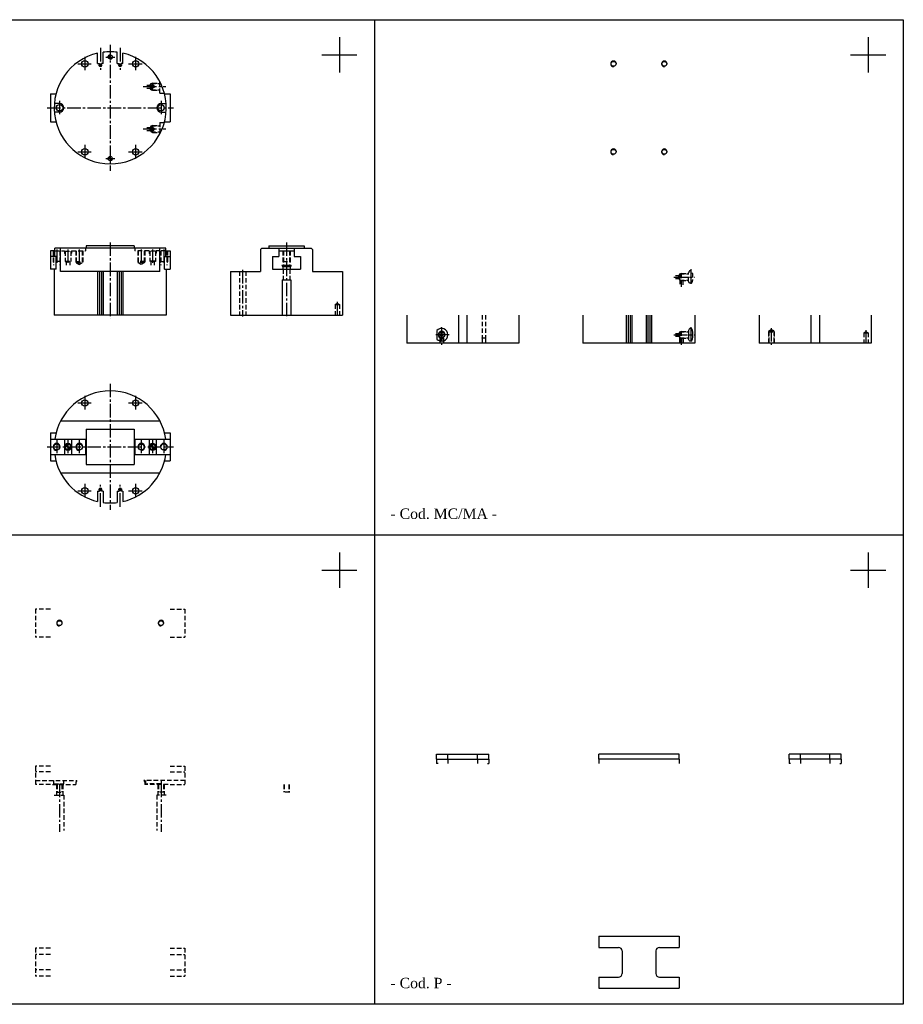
# Model space of a CAD drawing. Header units: millimetres. Extents: x 2993 to 5243, y 3024 to 4420.
# Tile 2 of 2: x 3989 to 5243, y 3024 to 4420. Entities that reach past the tile are written whole.
import ezdxf

# ---------------------------------------------------------------- set-up
doc = ezdxf.new("R2010")
doc.units = ezdxf.units.MM
doc.linetypes.add('CENTER2', pattern=[28.575, 19.05, -3.175, 3.175, -3.175])
doc.linetypes.add('DASHED2', pattern=[9.525, 6.35, -3.175])
doc.layers.add('1', color=2, linetype='DASHED2')
doc.layers.add('2', color=1, linetype='CENTER2')
doc.styles.get("Standard").update_dxf_attribs({"font": 'isocp.shx', "bigfont": 'chineset.shx'})

msp = doc.modelspace()

# ---------------------------------------------------------------- hatches: boundary and pattern name
h = msp.add_hatch()
h.set_pattern_fill('ANSI31', scale=0.025, style=0)
h.set_pattern_definition([(45, (3146.9868, 4088.97494), (-0.056126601, 0.056126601), [])])
h.paths.add_polyline_path([(4114.7, 4367.4), (4117.7, 4367.4), (4117.7, 4370.4, 0.414214)])
h.paths.add_polyline_path([(4117.7, 4367.4), (4117.7, 4364.4, 0.414214), (4120.7, 4367.4)])
h = msp.add_hatch()
h.set_pattern_fill('ANSI31', scale=0.025, style=0)
h.set_pattern_definition([(45, (3146.9868, 3944.97494), (-0.056126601, 0.056126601), [])])
h.paths.add_polyline_path([(4114.7, 4223.4), (4117.7, 4223.4), (4117.7, 4226.4, 0.414214)])
h.paths.add_polyline_path([(4117.7, 4223.4), (4117.7, 4220.4, 0.414214), (4120.7, 4223.4)])
h = msp.add_hatch()
h.set_pattern_fill('ANSI31', scale=0.025, style=0)
h.set_pattern_definition([(45, (3141.9868, 3844.97494), (-0.056126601, 0.056126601), [])])
h.paths.add_polyline_path([(4057.7, 3818.4, 0.414214), (4053.7, 3814.4), (4057.7, 3814.4)])
h.paths.add_polyline_path([(4057.7, 3810.4, 0.414214), (4061.7, 3814.4), (4057.7, 3814.4)])
h = msp.add_hatch()
h.set_pattern_fill('ANSI31', scale=0.025, style=0)
h.set_pattern_definition([(45, (3261.9868, 3844.97494), (-0.056126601, 0.056126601), [])])
h.paths.add_polyline_path([(4177.7, 3818.4, 0.414214), (4173.7, 3814.4), (4177.7, 3814.4)])
h.paths.add_polyline_path([(4177.7, 3810.4, 0.414214), (4181.7, 3814.4), (4177.7, 3814.4)])

# ---------------------------------------------------------------- linework, layer by layer
at = {"color": 7}
for p, q in [((2992.7, 4420.4), (5242.7, 4420.4)), ((4492.7, 4420.4), (4492.7, 3023.7)), ((5242.7, 4420.4), (5242.7, 3023.7)), ((4442.7, 4395.4), (4442.7, 4345.4)), ((5192.7, 4395.4), (5192.7, 4345.4)), ((4099.7, 4358.1), (4099.7, 4372.8)), ((4107.7, 4358.1), (4107.7, 4374.3)), ((4127.7, 4358.1), (4127.7, 4374.3)), ((4135.7, 4358.1), (4135.7, 4372.8)), ((4099.7, 4358.1), (4102.2, 4358.1)), ((4102.2, 4357.4), (4102.2, 4358.1)), ((4105.2, 4357.4), (4105.2, 4358.1)), ((4107.7, 4358.1), (4105.2, 4358.1)), ((4127.7, 4358.1), (4130.2, 4358.1)), ((4130.2, 4357.4), (4130.2, 4358.1)), ((4133.2, 4357.4), (4133.2, 4358.1)), ((4135.7, 4358.1), (4133.2, 4358.1)), ((4417.7, 4370.4), (4467.7, 4370.4)), ((5167.7, 4370.4), (5217.7, 4370.4)), ((4032.7, 4315.4), (4040.8, 4315.4)), ((4032.7, 4315.4), (4032.7, 4275.4)), ((4194.7, 4315.4), (4202.7, 4315.4)), ((4202.7, 4315.4), (4202.7, 4275.4)), ((4045.7, 4301.4), (4038.4, 4301.4)), ((4045.7, 4289.4), (4038.4, 4289.4)), ((4189.7, 4301.4), (4197, 4301.4)), ((4189.7, 4289.4), (4197, 4289.4)), ((4032.7, 4275.4), (4040.8, 4275.4)), ((4194.7, 4275.4), (4202.7, 4275.4)), ((4039, 4092.4), (4032.7, 4092.4)), ((4032.7, 4092.4), (4032.7, 4066.4)), ((4196.4, 4096.4), (4039, 4096.4)), ((4039, 4084.4), (4039, 4096.4)), ((4047.3, 4063.4), (4047.3, 4096.4)), ((4151.7, 4099.4), (4083.7, 4099.4)), ((4083.7, 4099.4), (4083.7, 4096.4)), ((4151.7, 4099.4), (4151.7, 4096.4)), ((4188.1, 4063.4), (4188.1, 4096.4)), ((4196.4, 4084.4), (4196.4, 4096.4)), ((4196.4, 4092.4), (4202.7, 4092.4)), ((4202.7, 4092.4), (4202.7, 4066.4)), ((4332.7, 4096.4), (4330.7, 4094.4)), ((4330.7, 4094.4), (4330.7, 4063.4)), ((4332.7, 4096.4), (4402.7, 4096.4)), ((4342.7, 4099.4), (4392.7, 4099.4)), ((4342.7, 4099.4), (4342.7, 4096.4)), ((4356.7, 4096.4), (4356.7, 4084.4)), ((4356.7, 4092.4), (4378.7, 4092.4)), ((4378.7, 4096.4), (4378.7, 4084.4)), ((4392.7, 4099.4), (4392.7, 4096.4)), ((4402.7, 4096.4), (4404.7, 4094.4)), ((4404.7, 4094.4), (4404.7, 4063.4)), ((4040.8, 4084.4), (4032.7, 4084.4)), ((4040.8, 4066.4), (4040.8, 4084.4)), ((4194.7, 4066.4), (4194.7, 4084.4)), ((4194.7, 4084.4), (4202.7, 4084.4)), ((4347.7, 4084.4), (4347.7, 4066.4)), ((4347.7, 4084.4), (4356.7, 4084.4)), ((4378.7, 4084.4), (4387.7, 4084.4)), ((4387.7, 4084.4), (4387.7, 4066.4)), ((4040.8, 4066.4), (4032.7, 4066.4)), ((4038.2, 4066.4), (4038.2, 4001.4)), ((4194.7, 4066.4), (4202.7, 4066.4)), ((4197.2, 4066.4), (4197.2, 4001.4)), ((4347.7, 4066.4), (4387.7, 4066.4)), ((4361.2, 4072.4), (4374.2, 4072.4)), ((4361.2, 4072.4), (4362.7, 4069.8)), ((4362.7, 4069.8), (4362.7, 4066.4)), ((4372.7, 4069.8), (4362.7, 4069.8)), ((4374.2, 4072.4), (4372.7, 4069.8)), ((4372.7, 4069.8), (4372.7, 4066.4)), ((4188.1, 4063.4), (4047.3, 4063.4)), ((4099.7, 4063.4), (4099.7, 4001.4)), ((4102.2, 4063.4), (4102.2, 4001.4)), ((4105.2, 4063.4), (4105.2, 4001.4)), ((4107.7, 4063.4), (4107.7, 4001.4)), ((4127.7, 4063.4), (4127.7, 4001.4)), ((4130.2, 4063.4), (4130.2, 4001.4)), ((4133.2, 4063.4), (4133.2, 4001.4)), ((4135.7, 4063.4), (4135.7, 4001.4)), ((4288.2, 4063.4), (4288.2, 4001.4)), ((4288.2, 4063.4), (4330.7, 4063.4)), ((4361.7, 4051.4), (4361.7, 4001.4)), ((4361.7, 4051.4), (4373.7, 4051.4)), ((4373.7, 4051.4), (4373.7, 4001.4)), ((4404.7, 4063.4), (4447.2, 4063.4)), ((4447.2, 4063.4), (4447.2, 4001.4)), ((4197.2, 4001.4), (4038.2, 4001.4)), ((4288.2, 4001.4), (4447.2, 4001.4)), ((4538.2, 4001.4), (4538.2, 3961.4)), ((4611.7, 4001.4), (4611.7, 3961.4)), ((4623.7, 4001.4), (4623.7, 3961.4)), ((4697.2, 4001.4), (4697.2, 3961.4)), ((4788.2, 4001.4), (4788.2, 3961.4)), ((4849.7, 4001.4), (4849.7, 3961.4)), ((4852.2, 4001.4), (4852.2, 3961.4)), ((4855.2, 4001.4), (4855.2, 3961.4)), ((4857.7, 4001.4), (4857.7, 3961.4)), ((4877.7, 4001.4), (4877.7, 3961.4)), ((4880.2, 4001.4), (4880.2, 3961.4)), ((4883.2, 4001.4), (4883.2, 3961.4)), ((4885.7, 4001.4), (4885.7, 3961.4)), ((4947.2, 4001.4), (4947.2, 3961.4)), ((5038.2, 4001.4), (5038.2, 3961.4)), ((5111.7, 4001.4), (5111.7, 3961.4)), ((5123.7, 4001.4), (5123.7, 3961.4)), ((5197.2, 4001.4), (5197.2, 3961.4)), ((4581, 3979.4), (4581, 3967.4)), ((4938.2, 3979.4), (4938.2, 3967.4)), ((4697.2, 3961.4), (4538.2, 3961.4)), ((4947.2, 3961.4), (4788.2, 3961.4)), ((5197.2, 3961.4), (5038.2, 3961.4)), ((4047.3, 3851.4), (4188.1, 3851.4)), ((4032.7, 3834.4), (4032.7, 3794.4)), ((4032.7, 3834.4), (4040.8, 3834.4)), ((4083.7, 3839.4), (4151.7, 3839.4)), ((4083.7, 3839.4), (4083.7, 3789.4)), ((4151.7, 3839.4), (4151.7, 3789.4)), ((4194.7, 3834.4), (4202.7, 3834.4)), ((4202.7, 3834.4), (4202.7, 3794.4)), ((4032.7, 3825.4), (4083.7, 3825.4)), ((4052.7, 3825.4), (4052.7, 3803.4)), ((4062.7, 3825.4), (4062.7, 3803.4)), ((4082.7, 3825.4), (4082.7, 3803.4)), ((4151.7, 3825.4), (4202.7, 3825.4)), ((4152.7, 3825.4), (4152.7, 3803.4)), ((4172.7, 3825.4), (4172.7, 3803.4)), ((4182.7, 3825.4), (4182.7, 3803.4)), ((4032.7, 3803.4), (4083.7, 3803.4)), ((4151.7, 3803.4), (4202.7, 3803.4)), ((4032.7, 3794.4), (4040.8, 3794.4)), ((4083.7, 3789.4), (4151.7, 3789.4)), ((4194.7, 3794.4), (4202.7, 3794.4)), ((4047.3, 3777.4), (4188.1, 3777.4)), ((4099.7, 3751.7), (4099.7, 3737)), ((4099.7, 3751.7), (4102.2, 3751.7)), ((4102.2, 3752.4), (4102.2, 3751.7)), ((4105.2, 3752.4), (4105.2, 3751.7)), ((4107.7, 3751.7), (4105.2, 3751.7)), ((4107.7, 3751.7), (4107.7, 3735.5)), ((4127.7, 3751.7), (4127.7, 3735.5)), ((4127.7, 3751.7), (4130.2, 3751.7)), ((4130.2, 3752.4), (4130.2, 3751.7)), ((4133.2, 3752.4), (4133.2, 3751.7)), ((4135.7, 3751.7), (4133.2, 3751.7)), ((4135.7, 3751.7), (4135.7, 3737)), ((5242.7, 3689.4), (2992.7, 3689.4)), ((4442.7, 3664.4), (4442.7, 3614.4)), ((5192.7, 3664.4), (5192.7, 3614.4)), ((4417.7, 3639.4), (4467.7, 3639.4)), ((5167.7, 3639.4), (5217.7, 3639.4)), ((4580.7, 3378.4), (4654.7, 3378.4)), ((4580.7, 3371.4), (4580.7, 3378.4)), ((4580.7, 3371.4), (4654.7, 3371.4)), ((4596.7, 3371.4), (4596.7, 3378.4)), ((4638.7, 3371.4), (4638.7, 3378.4)), ((4654.7, 3371.4), (4654.7, 3378.4)), ((4810.7, 3371.4), (4810.7, 3378.4)), ((4924.7, 3378.4), (4810.7, 3378.4)), ((4924.7, 3371.4), (4810.7, 3371.4)), ((4924.7, 3371.4), (4924.7, 3378.4)), ((5154.7, 3378.4), (5080.7, 3378.4)), ((5080.7, 3371.4), (5080.7, 3378.4)), ((5154.7, 3371.4), (5080.7, 3371.4)), ((5096.7, 3371.4), (5096.7, 3378.4)), ((5138.7, 3371.4), (5138.7, 3378.4)), ((5154.7, 3371.4), (5154.7, 3378.4)), ((4810.7, 3120.4), (4924.7, 3120.4)), ((4810.7, 3120.4), (4810.7, 3104.4)), ((4924.7, 3120.4), (4924.7, 3104.4)), ((4810.7, 3104.4), (4838.7, 3104.4)), ((4896.7, 3104.4), (4924.7, 3104.4)), ((4843.7, 3099.4), (4843.7, 3067.4)), ((4891.7, 3099.4), (4891.7, 3067.4)), ((4810.7, 3062.4), (4838.7, 3062.4)), ((4810.7, 3062.4), (4810.7, 3046.4)), ((4896.7, 3062.4), (4924.7, 3062.4)), ((4924.7, 3062.4), (4924.7, 3046.4)), ((4810.7, 3046.4), (4924.7, 3046.4)), ((5242.7, 3023.7), (2992.7, 3023.7))]:
    msp.add_line(p, q, dxfattribs=at)
at = {"color": 7, "linetype": 'DASHED2'}
for p, q in [((4032.7, 3584.4), (4011.7, 3584.4)), ((4011.7, 3584.4), (4011.7, 3544.4)), ((4202.7, 3584.4), (4223.7, 3584.4)), ((4223.7, 3584.4), (4223.7, 3544.4)), ((4032.7, 3544.4), (4011.7, 3544.4)), ((4202.7, 3544.4), (4223.7, 3544.4)), ((4580.7, 3371.4), (4580.7, 3365.4)), ((4596.7, 3371.4), (4596.7, 3365.4)), ((4638.7, 3371.4), (4638.7, 3365.4)), ((4654.7, 3371.4), (4654.7, 3365.4)), ((4810.7, 3371.4), (4810.7, 3365.4)), ((4924.7, 3371.4), (4924.7, 3365.4)), ((5080.7, 3371.4), (5080.7, 3365.4)), ((5096.7, 3371.4), (5096.7, 3365.4)), ((5138.7, 3371.4), (5138.7, 3365.4)), ((5154.7, 3371.4), (5154.7, 3365.4)), ((4032.7, 3361.4), (4011.7, 3361.4)), ((4011.7, 3361.4), (4011.7, 3335.4)), ((4032.7, 3353.4), (4011.7, 3353.4)), ((4202.7, 3361.4), (4223.7, 3361.4)), ((4202.7, 3353.4), (4223.7, 3353.4)), ((4223.7, 3361.4), (4223.7, 3335.4)), ((4582.7, 3365.4), (4580.7, 3365.4)), ((4652.7, 3365.4), (4654.7, 3365.4)), ((5082.7, 3365.4), (5080.7, 3365.4)), ((5152.7, 3365.4), (5154.7, 3365.4)), ((4032.7, 3335.4), (4011.7, 3335.4)), ((4202.7, 3335.4), (4223.7, 3335.4)), ((4032.7, 3103.4), (4011.7, 3103.4)), ((4011.7, 3103.4), (4011.7, 3063.4)), ((4202.7, 3103.4), (4223.7, 3103.4)), ((4223.7, 3103.4), (4223.7, 3063.4)), ((4032.7, 3094.4), (4011.7, 3094.4)), ((4202.7, 3094.4), (4223.7, 3094.4)), ((4032.7, 3072.4), (4011.7, 3072.4)), ((4032.7, 3063.4), (4011.7, 3063.4)), ((4202.7, 3072.4), (4223.7, 3072.4)), ((4202.7, 3063.4), (4223.7, 3063.4))]:
    msp.add_line(p, q, dxfattribs=at)
at = {"color": 7}
for centre, radius in [((4081.7, 4357.7), 4.5), ((4117.7, 4367.4), 3), ((4153.7, 4357.7), 4.5), ((4831.7, 4357.7), 3.46), ((4903.7, 4357.7), 3.46), ((4177.7, 4325.4), 2.23), ((4045.7, 4295.4), 4.5), ((4189.7, 4295.4), 4.5), ((4177.7, 4265.4), 2.23), ((4081.7, 4233), 4.5), ((4153.7, 4233), 4.5), ((4831.7, 4233), 3.46), ((4903.7, 4233), 3.46), ((4117.7, 4223.4), 3), ((4587.7, 3973.4), 4.28), ((4587.7, 3973.4), 2), ((4081.7, 3876.7), 4.5), ((4153.7, 3876.7), 4.5), ((4041.7, 3814.4), 4.32), ((4057.7, 3814.4), 5), ((4057.7, 3814.4), 4), ((4073.7, 3814.4), 4.32), ((4161.7, 3814.4), 4.32), ((4177.7, 3814.4), 5), ((4177.7, 3814.4), 4), ((4193.7, 3814.4), 4.32), ((4081.7, 3752), 4.5), ((4153.7, 3752), 4.5), ((4045.7, 3564.4), 3.46), ((4189.7, 3564.4), 3.46)]:
    msp.add_circle(centre, radius, dxfattribs=at)
for centre, radius, start, end in [((4117.7, 4295.4), 79.5, 103.0861, 76.9139), ((4117.7, 4295.4), 79.5, 82.7738, 97.2262), ((4831.7, 4357.7), 4, 0, 270), ((4903.7, 4357.7), 4, 0, 270), ((4103.7, 4355.9), 2.1, 135.5847, 44.4153), ((4131.7, 4355.9), 2.1, 135.5847, 44.4153), ((4177.7, 4325.4), 2.5, 0, 270), ((4045.7, 4295.4), 6, 270, 90), ((4189.7, 4295.4), 6, 90, 270), ((4177.7, 4265.4), 2.5, 90, 0), ((4831.7, 4233), 4, 0, 270), ((4903.7, 4233), 4, 0, 270), ((4587.7, 3973.4), 9, 221.4837, 138.5163), ((4587.7, 3973.4), 4.86, 0, 270), ((4117.7, 3814.4), 79.5, 7.9532, 172.0468), ((4041.7, 3814.4), 5, 0, 270), ((4073.7, 3814.4), 5, 0, 270), ((4161.7, 3814.4), 5, 270, 180), ((4193.7, 3814.4), 5, 270, 180), ((4117.7, 3814.4), 79.5, 187.9532, 256.9139), ((4117.7, 3814.4), 79.5, 283.0861, 352.0468), ((4103.7, 3753.9), 2.1, 315.5847, 224.4153), ((4131.7, 3753.9), 2.1, 315.5847, 224.4153), ((4117.7, 3814.4), 79.5, 262.7738, 277.2262), ((4045.7, 3564.4), 4, 0, 270), ((4189.7, 3564.4), 4, 0, 270), ((4838.7, 3099.4), 5, 0, 90), ((4896.7, 3099.4), 5, 90, 180), ((4838.7, 3067.4), 5, 270, 0), ((4896.7, 3067.4), 5, 180, 270)]:
    msp.add_arc(centre, radius, start, end, dxfattribs=at)
for centre, major_axis, ratio, start_param in [((4941.3, 3979.4), (-3.12, 0), 0.973095, 4.712389), ((4941.3, 3973.4), (0, 9), 0.339324, 3.141593)]:
    msp.add_ellipse(centre, major_axis=major_axis, ratio=ratio, start_param=start_param, end_param=6.283185, dxfattribs=at)
at = {"color": 7, "extrusion": (0, 0, -1)}
msp.add_ellipse((4941.3, 3967.4), major_axis=(-3.12, 0), ratio=0.973095, start_param=4.712389, end_param=6.283185, dxfattribs=at)
at = {"layer": '1', "color": 7}
for p, q in [((4177.7, 4330.3), (4176.7, 4329.7)), ((4177.7, 4330.3), (4188.2, 4330.3)), ((4177.7, 4320.5), (4177.7, 4330.3)), ((4188.2, 4316.4), (4188.2, 4332.1)), ((4169.4, 4327.4), (4174.4, 4327.4)), ((4169.4, 4323.4), (4174.4, 4323.4)), ((4174.4, 4327.4), (4175.7, 4329.7)), ((4174.4, 4327.4), (4174.4, 4323.4)), ((4175.7, 4321.1), (4174.4, 4323.4)), ((4175.7, 4329.7), (4188.2, 4329.7)), ((4175.7, 4321.1), (4175.7, 4329.7)), ((4175.7, 4321.1), (4188.2, 4321.1)), ((4177.7, 4320.5), (4176.7, 4321.1)), ((4177.7, 4320.5), (4188.2, 4320.5)), ((4188.2, 4316.4), (4194.4, 4316.4)), ((4188.2, 4274.4), (4194.4, 4274.4)), ((4188.2, 4274.4), (4188.2, 4258.7)), ((4169.4, 4267.4), (4174.4, 4267.4)), ((4169.4, 4263.4), (4174.4, 4263.4)), ((4175.7, 4269.7), (4174.4, 4267.4)), ((4174.4, 4263.4), (4174.4, 4267.4)), ((4174.4, 4263.4), (4175.7, 4261.1)), ((4175.7, 4269.7), (4175.7, 4261.1)), ((4175.7, 4269.7), (4188.2, 4269.7)), ((4175.7, 4261.1), (4188.2, 4261.1)), ((4177.7, 4270.3), (4176.7, 4269.7)), ((4177.7, 4260.5), (4176.7, 4261.1)), ((4177.7, 4270.3), (4177.7, 4260.5)), ((4177.7, 4270.3), (4188.2, 4270.3)), ((4177.7, 4260.5), (4188.2, 4260.5)), ((4036.7, 4092.4), (4036.7, 4077.4)), ((4037.4, 4092.4), (4037.4, 4072.4)), ((4039, 4092.4), (4052.7, 4092.4)), ((4046, 4092.4), (4046, 4072.4)), ((4046.7, 4092.4), (4046.7, 4077.4)), ((4052.7, 4092.4), (4052.7, 4089.4)), ((4062.7, 4092.4), (4082.7, 4092.4)), ((4062.7, 4092.4), (4062.7, 4089.4)), ((4068.7, 4092.4), (4068.7, 4077.4)), ((4069.4, 4092.4), (4069.4, 4075.4)), ((4078, 4092.4), (4078, 4075.4)), ((4078.7, 4092.4), (4078.7, 4077.4)), ((4082.7, 4096.4), (4082.7, 4092.4)), ((4152.7, 4096.4), (4152.7, 4092.4)), ((4172.7, 4092.4), (4152.7, 4092.4)), ((4156.7, 4092.4), (4156.7, 4077.4)), ((4157.4, 4092.4), (4157.4, 4075.4)), ((4166, 4092.4), (4166, 4075.4)), ((4166.7, 4092.4), (4166.7, 4077.4)), ((4172.7, 4092.4), (4172.7, 4089.4)), ((4196.4, 4092.4), (4182.7, 4092.4)), ((4182.7, 4092.4), (4182.7, 4089.4)), ((4188.7, 4092.4), (4188.7, 4077.4)), ((4189.4, 4092.4), (4189.4, 4072.4)), ((4198, 4092.4), (4198, 4072.4)), ((4198.7, 4092.4), (4198.7, 4077.4)), ((4362.7, 4092.4), (4362.7, 4077.4)), ((4363.4, 4092.4), (4363.4, 4072.4)), ((4372, 4092.4), (4372, 4072.4)), ((4372.7, 4092.4), (4372.7, 4077.4)), ((4053.7, 4088.4), (4052.7, 4089.4)), ((4052.7, 4089.4), (4053.7, 4089.4)), ((4053.7, 4091.9), (4053.7, 4077.4)), ((4053.7, 4091.9), (4061.7, 4091.9)), ((4061.7, 4091.9), (4061.7, 4077.4)), ((4061.7, 4089.4), (4062.7, 4089.4)), ((4061.7, 4088.4), (4062.7, 4089.4)), ((4173.7, 4089.4), (4172.7, 4089.4)), ((4173.7, 4088.4), (4172.7, 4089.4)), ((4173.7, 4091.9), (4173.7, 4077.4)), ((4181.7, 4091.9), (4173.7, 4091.9)), ((4181.7, 4091.9), (4181.7, 4077.4)), ((4181.7, 4088.4), (4182.7, 4089.4)), ((4182.7, 4089.4), (4181.7, 4089.4)), ((4046.7, 4077.4), (4036.7, 4077.4)), ((4036.7, 4077.4), (4037.4, 4076.2)), ((4046.7, 4077.4), (4046, 4076.2)), ((4053.7, 4077.9), (4061.7, 4077.9)), ((4053.7, 4077.4), (4061.7, 4077.4)), ((4055.2, 4077.4), (4055.2, 4072.4)), ((4060.2, 4077.4), (4060.2, 4072.4)), ((4068.7, 4077.4), (4069.4, 4076.2)), ((4068.7, 4077.4), (4078.7, 4077.4)), ((4069.4, 4075.4), (4073.7, 4072.9)), ((4069.4, 4075.4), (4078, 4075.4)), ((4073.7, 4072.9), (4078, 4075.4)), ((4078.7, 4077.4), (4078, 4076.2)), ((4156.7, 4077.4), (4157.4, 4076.2)), ((4166.7, 4077.4), (4156.7, 4077.4)), ((4161.7, 4072.9), (4157.4, 4075.4)), ((4166, 4075.4), (4157.4, 4075.4)), ((4166, 4075.4), (4161.7, 4072.9)), ((4166.7, 4077.4), (4166, 4076.2)), ((4181.7, 4077.9), (4173.7, 4077.9)), ((4181.7, 4077.4), (4173.7, 4077.4)), ((4175.2, 4077.4), (4175.2, 4072.4)), ((4180.2, 4077.4), (4180.2, 4072.4)), ((4188.7, 4077.4), (4198.7, 4077.4)), ((4188.7, 4077.4), (4189.4, 4076.2)), ((4198.7, 4077.4), (4198, 4076.2)), ((4362.7, 4077.4), (4363.4, 4076.2)), ((4362.7, 4077.4), (4372.7, 4077.4)), ((4363.2, 4066.4), (4363.2, 4051.4)), ((4372.7, 4077.4), (4372, 4076.2)), ((4372.2, 4066.4), (4372.2, 4051.4)), ((4300.9, 4063.4), (4300.9, 4001.4)), ((4309.9, 4063.4), (4309.9, 4001.4)), ((4919.4, 4057.4), (4924.4, 4057.4)), ((4919.4, 4053.4), (4924.4, 4053.4)), ((4925.7, 4059.7), (4924.4, 4057.4)), ((4924.4, 4053.4), (4924.4, 4057.4)), ((4924.4, 4053.4), (4925.7, 4051.1)), ((4925.5, 4051.5), (4925.5, 4043.4)), ((4925.7, 4059.7), (4925.7, 4051.1)), ((4925.7, 4059.7), (4938.2, 4059.7)), ((4925.7, 4051.1), (4938.2, 4051.1)), ((4927.7, 4060.3), (4926.7, 4059.7)), ((4927.7, 4050.5), (4926.7, 4051.1)), ((4927.7, 4060.3), (4927.7, 4050.5)), ((4927.7, 4060.3), (4938.2, 4060.3)), ((4927.7, 4050.5), (4938.2, 4050.5)), ((4929.9, 4050.5), (4929.9, 4043.4)), ((4938.2, 4049.4), (4938.2, 4061.4)), ((4436.7, 4016.4), (4439.7, 4018.1)), ((4436.7, 4016.4), (4436.7, 4001.4)), ((4436.7, 4016.4), (4442.7, 4016.4)), ((4439.7, 4018.1), (4442.7, 4016.4)), ((4442.7, 4016.4), (4442.7, 4001.4)), ((4645.5, 4001.4), (4645.5, 3961.4)), ((4649.9, 4001.4), (4649.9, 3961.4)), ((5051.9, 3978.9), (5055.4, 3980.9)), ((5058.8, 3978.9), (5055.4, 3980.9)), ((4585.2, 3968.4), (4585.5, 3968.9)), ((4585.2, 3968.4), (4585.2, 3961.4)), ((4585.2, 3968.4), (4590.2, 3968.4)), ((4585.5, 3969.7), (4585.5, 3961.4)), ((4589.9, 3969.7), (4589.9, 3961.4)), ((4590.2, 3968.4), (4589.9, 3968.9)), ((4590.2, 3968.4), (4590.2, 3961.4)), ((4645.2, 3968.4), (4645.5, 3968.9)), ((4645.2, 3968.4), (4645.2, 3961.4)), ((4650.2, 3968.4), (4645.2, 3968.4)), ((4650.2, 3968.4), (4649.9, 3968.9)), ((4650.2, 3968.4), (4650.2, 3961.4)), ((4919.4, 3975.4), (4924.4, 3975.4)), ((4919.4, 3971.4), (4924.4, 3971.4)), ((4925.7, 3977.7), (4924.4, 3975.4)), ((4924.4, 3971.4), (4924.4, 3975.4)), ((4924.4, 3971.4), (4925.7, 3969.1)), ((4925.2, 3968.4), (4925.5, 3968.9)), ((4925.2, 3968.4), (4930.2, 3968.4)), ((4925.2, 3968.4), (4925.2, 3961.4)), ((4925.5, 3969.5), (4925.5, 3961.4)), ((4925.7, 3977.7), (4925.7, 3969.1)), ((4925.7, 3977.7), (4938.2, 3977.7)), ((4925.7, 3969.1), (4938.2, 3969.1)), ((4927.7, 3978.3), (4926.7, 3977.7)), ((4927.7, 3968.5), (4926.7, 3969.1)), ((4927.7, 3978.3), (4927.7, 3968.5)), ((4927.7, 3978.3), (4938.2, 3978.3)), ((4927.7, 3968.5), (4938.2, 3968.5)), ((4929.9, 3968.5), (4929.9, 3961.4)), ((4930.2, 3968.4), (4930.1, 3968.5)), ((4930.2, 3968.4), (4930.2, 3961.4)), ((5051.4, 3977.4), (5051.9, 3978.3)), ((5051.4, 3977.4), (5059.4, 3977.4)), ((5051.4, 3977.4), (5051.4, 3961.4)), ((5051.9, 3978.9), (5051.9, 3961.4)), ((5051.9, 3978.9), (5058.8, 3978.9)), ((5058.8, 3978.9), (5058.8, 3961.4)), ((5059.4, 3977.4), (5058.8, 3978.3)), ((5059.4, 3977.4), (5059.4, 3961.4)), ((5186.7, 3976.4), (5189.7, 3978.1)), ((5186.7, 3976.4), (5192.7, 3976.4)), ((5186.7, 3976.4), (5186.7, 3961.4)), ((5189.7, 3978.1), (5192.7, 3976.4)), ((5192.7, 3976.4), (5192.7, 3961.4)), ((4011.7, 3341.4), (4070.2, 3341.4)), ((4037.7, 3336.4), (4037.7, 3341.4)), ((4051.2, 3341.4), (4051.2, 3336.4)), ((4070.2, 3341.4), (4068.7, 3338.8)), ((4068.7, 3338.8), (4068.7, 3335.4)), ((4223.7, 3341.4), (4165.2, 3341.4)), ((4165.2, 3341.4), (4166.7, 3338.8)), ((4166.7, 3338.8), (4166.7, 3335.4)), ((4167.7, 3341.4), (4167.7, 3335.4)), ((4189.7, 3341.4), (4189.7, 3336.4)), ((4035.8, 3335.4), (4068.7, 3335.4)), ((4037.7, 3336.4), (4044.7, 3336.4)), ((4041.2, 3335.4), (4041.2, 3320.4)), ((4041.2, 3324.4), (4050.2, 3324.4)), ((4041.7, 3335.4), (4041.7, 3324.4)), ((4041.7, 3335.4), (4041.7, 3324.4)), ((4042.3, 3335.4), (4042.3, 3324.4)), ((4044.7, 3336.4), (4044.7, 3335.4)), ((4046.7, 3336.4), (4051.2, 3336.4)), ((4046.7, 3336.4), (4046.7, 3335.4)), ((4049.2, 3335.4), (4049.2, 3324.4)), ((4049.7, 3335.4), (4049.7, 3324.4)), ((4050.2, 3335.4), (4050.2, 3320.4)), ((4199.7, 3335.4), (4166.7, 3335.4)), ((4169.7, 3336.4), (4169.7, 3335.4)), ((4189.7, 3336.4), (4169.7, 3336.4)), ((4185.2, 3335.4), (4185.2, 3320.4)), ((4194.2, 3324.4), (4185.2, 3324.4)), ((4185.7, 3335.4), (4185.7, 3324.4)), ((4186.3, 3335.4), (4186.3, 3324.4)), ((4193.2, 3335.4), (4193.2, 3324.4)), ((4193.7, 3335.4), (4193.7, 3324.4)), ((4193.7, 3335.4), (4193.7, 3324.4)), ((4194.2, 3335.4), (4194.2, 3320.4)), ((4372.2, 3324.4), (4363.2, 3324.4)), ((4363.7, 3335.4), (4363.7, 3324.4)), ((4364.3, 3335.4), (4364.3, 3324.4)), ((4371.2, 3335.4), (4371.2, 3324.4)), ((4371.7, 3335.4), (4371.7, 3324.4)), ((4371.7, 3335.4), (4371.7, 3324.4)), ((4038.2, 3320.4), (4051.7, 3320.4)), ((4051.7, 3320.4), (4051.7, 3270.4)), ((4197.2, 3320.4), (4183.7, 3320.4)), ((4183.7, 3320.4), (4183.7, 3270.4))]:
    msp.add_line(p, q, dxfattribs=at)
for centre, major_axis, ratio, start_param in [((4941.3, 4061.4), (-3.12, 0), 0.973095, 4.712389), ((4941.3, 4055.4), (0, 9), 0.339324, 3.141593)]:
    msp.add_ellipse(centre, major_axis=major_axis, ratio=ratio, start_param=start_param, end_param=6.283185, dxfattribs=at)
at = {"layer": '1', "color": 7, "extrusion": (0, 0, -1)}
msp.add_ellipse((4941.3, 4049.4), major_axis=(-3.12, 0), ratio=0.973095, start_param=4.712389, end_param=6.283185, dxfattribs=at)
at = {"layer": '2', "color": 7}
for p, q in [((4103.7, 4380.3), (4103.7, 4349.2)), ((4117.7, 4384.9), (4117.7, 4205.9)), ((4131.7, 4380.3), (4131.7, 4349.2)), ((4071.7, 4357.7), (4091.7, 4357.7)), ((4081.7, 4367.7), (4081.7, 4347.7)), ((4111.2, 4367.4), (4124.2, 4367.4)), ((4143.7, 4357.7), (4163.7, 4357.7)), ((4153.7, 4367.7), (4153.7, 4347.7)), ((4164.4, 4325.4), (4196.7, 4325.4)), ((4045.7, 4305.4), (4045.7, 4285.4)), ((4189.7, 4305.4), (4189.7, 4285.4)), ((4028.2, 4295.4), (4207.2, 4295.4)), ((4164.4, 4265.4), (4196.7, 4265.4)), ((4071.7, 4233), (4091.7, 4233)), ((4081.7, 4243), (4081.7, 4223)), ((4143.7, 4233), (4163.7, 4233)), ((4153.7, 4243), (4153.7, 4223)), ((4111.2, 4223.4), (4124.2, 4223.4)), ((4041.7, 4094.4), (4041.7, 4072.4)), ((4057.7, 4094.4), (4057.7, 4072.4)), ((4073.7, 4094.4), (4073.7, 4072.4)), ((4117.7, 4104.4), (4117.7, 3996.4)), ((4161.7, 4094.4), (4161.7, 4072.4)), ((4177.7, 4094.4), (4177.7, 4072.4)), ((4193.7, 4094.4), (4193.7, 4072.4)), ((4367.7, 4104.4), (4367.7, 3996.4)), ((4305.4, 4065.4), (4305.4, 3999.4)), ((4941.3, 4066.4), (4941.3, 4044.4)), ((4917.4, 4055.4), (4946.4, 4055.4)), ((4927.7, 4050.5), (4927.7, 4041.4)), ((4439.7, 4020.1), (4439.7, 3999.4)), ((4587.7, 3984.4), (4587.7, 3959.4)), ((4941.3, 3984.4), (4941.3, 3962.4)), ((5055.4, 3982.9), (5055.4, 3959.4)), ((4598.7, 3973.4), (4579, 3973.4)), ((4917.4, 3973.4), (4946.4, 3973.4)), ((4927.7, 3968.5), (4927.7, 3959.4)), ((5189.7, 3980.1), (5189.7, 3959.4)), ((4117.7, 3903.9), (4117.7, 3724.9)), ((4081.7, 3886.7), (4081.7, 3866.7)), ((4153.7, 3886.7), (4153.7, 3866.7)), ((4071.7, 3876.7), (4091.7, 3876.7)), ((4143.7, 3876.7), (4163.7, 3876.7)), ((4028.2, 3814.4), (4207.2, 3814.4)), ((4041.7, 3824.4), (4041.7, 3804.4)), ((4057.7, 3824.4), (4057.7, 3804.4)), ((4073.7, 3824.4), (4073.7, 3804.4)), ((4161.7, 3824.4), (4161.7, 3804.4)), ((4177.7, 3824.4), (4177.7, 3804.4)), ((4193.7, 3824.4), (4193.7, 3804.4)), ((4081.7, 3762), (4081.7, 3742)), ((4103.7, 3729.5), (4103.7, 3760.6)), ((4131.7, 3729.5), (4131.7, 3760.6)), ((4153.7, 3762), (4153.7, 3742)), ((4071.7, 3752), (4091.7, 3752)), ((4143.7, 3752), (4163.7, 3752)), ((4045.7, 3336.4), (4045.7, 3268.4)), ((4189.7, 3336.4), (4189.7, 3268.4))]:
    msp.add_line(p, q, dxfattribs=at)
at = {"layer": '2', "color": 7, "ltscale": 0.2}
for p, q in [((4100.8, 4355.9), (4106.6, 4355.9)), ((4134.6, 4355.9), (4128.8, 4355.9)), ((4100.8, 3753.9), (4106.6, 3753.9)), ((4134.6, 3753.9), (4128.8, 3753.9))]:
    msp.add_line(p, q, dxfattribs=at)

# ---------------------------------------------------------------- texts
at = {"color": 7, "char_height": 14.766, "width": 245.632, "attachment_point": 7}
for s, insert in [('\\fRomantic|b0|i0|c2|p2;- Cod. MC/MA -', (4515.2, 3711.9)), ('\\fRomantic|b0|i0|c2|p2;- Cod. P -', (4515.2, 3046.2))]:
    msp.add_mtext(s, dxfattribs=dict(at, insert=insert))

doc.saveas('drawing.dxf')
